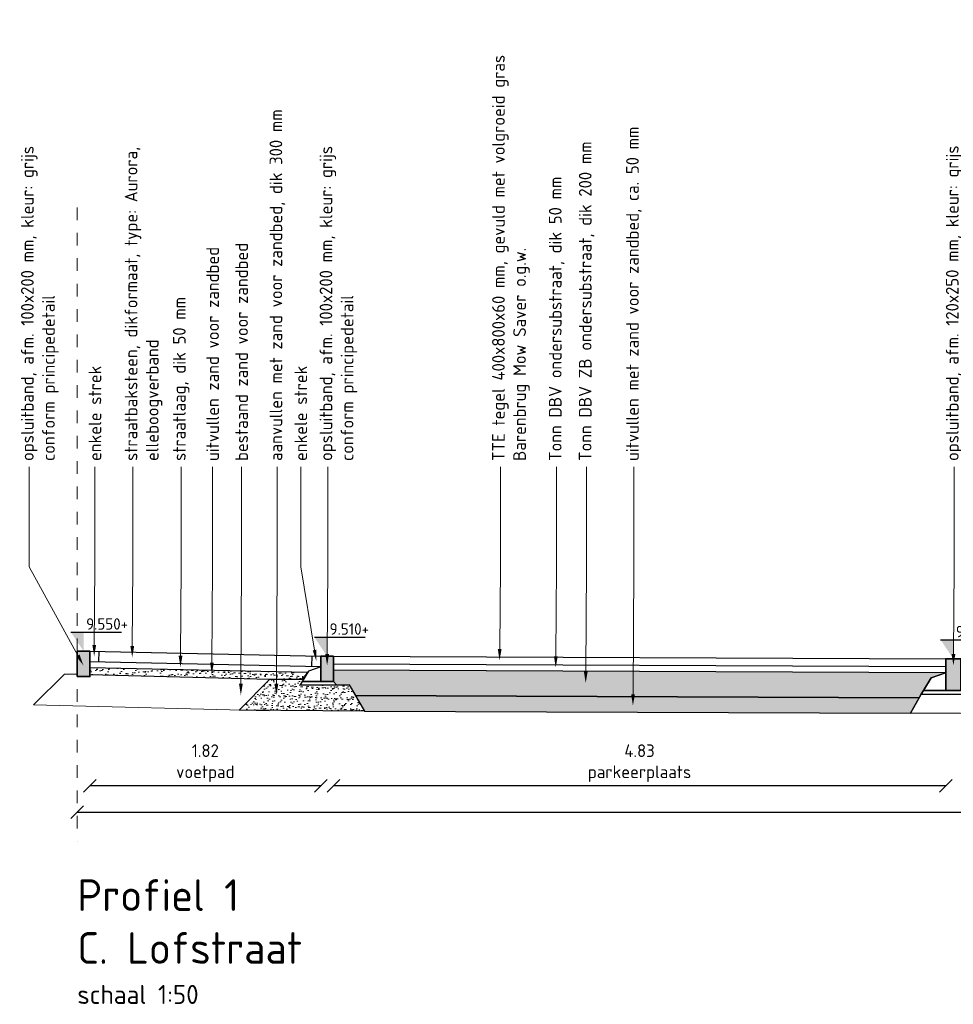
# Model space of a CAD drawing. Header units: metres. Extents: x 133 to 690, y 59 to 257.
# Tile 2 of 84: x 152.59 to 159.95, y 88.07 to 95.84. Entities that reach past the tile are written whole.
import ezdxf
from ezdxf import colors
from ezdxf.entities.mleader import LeaderData, LeaderLine
from ezdxf.math import Vec2, Vec3

# ---------------------------------------------------------------- set-up
doc = ezdxf.new("R2010")
doc.units = ezdxf.units.M
doc.header["$LTSCALE"] = 0.05
doc.linetypes.add('XX-AFBREEK', pattern=[7, 4, -1, 1, -1])
for name, color, linetype, lineweight in [('B-WE-VH-VERHARDING_FUNDERING-G', 253, 'Continuous', 18), ('N-WE-GR-BOMENZAND-AD-50', 11, 'Continuous', 18), ('N-WE-GW-GROND_ZAND-AD-20', 11, 'Continuous', 18), ('N-WE-GW-GROND_ZAND_FUNDERINGSZAND-G', 7, 'Continuous', 25), ('N-WE-GW-GROND_ZAND_FUNDERINGSZAND-GD', 7, 'Continuous', 25), ('N-WE-VH-KANTOPSLUITING-A', 253, 'Continuous', 35), ('N-WE-VH-KANTOPSLUITING-G', 3, 'Continuous', 35), ('N-WE-VH-VERHARDING_BETON_SCHRAAL-GD', 10, 'Continuous', 25), ('N-WE-VH-VERHARDING_FUNDERING-GD', 1, 'Continuous', 15), ('N-WE-VH-VERHARDING_STRAATBAKSTEEN-GD', 2, 'Continuous', 25), ('N-WE-VH-VERHARDING_TEGEL-GD', 2, 'Continuous', 25), ('X-XX-AL-AANPIJLING-T18', 10, 'Continuous', 15), ('X-XX-AL-AFBREEKLIJN-G', 7, 'XX-AFBREEK', 20), ('X-XX-AL-CONSTRUCTIELIJN-GD', 7, 'Continuous', 25), ('X-XX-AL-PEILMAAT-SD', 7, 'Continuous', 25), ('X-XX-AL-T18', 10, 'Continuous', 15)]:
    doc.layers.add(name, color=color, linetype=linetype, lineweight=lineweight)
doc.layers.add('TL00_HULPLAAG', color=211, linetype='Continuous', plot=False)
doc.layers.add('TM00_MAATVOERING', color=1, linetype='Continuous')
doc.styles.add('NLCS-ISO', font='NLCS-ISO.ttf')
doc.styles.add('NLCS-ISO-M50-T18', font='NLCS-ISO.ttf', dxfattribs={"height": 0.09})
doc.styles.add('NLCS-ISO-M50-T25', font='NLCS-ISO.ttf', dxfattribs={"height": 0.125})
doc.dimstyles.new('NLCS RODOR-DIM-050', dxfattribs={"dimscale": 0.05, "dimtxt": 2, "dimasz": 2, "dimexe": 1.25, "dimexo": 0.625, "dimtad": 1, "dimzin": 1, "dimdsep": 46, "dimtxsty": 'NLCS-ISO', "dimblk": 'OBLIQUE', "dimcen": 0, "dimse1": 1, "dimse2": 1, "dimclrd": 256, "dimclre": 1, "dimclrt": 256, "dimadec": 0, "dimazin": 0, "dimtfac": 1, "dimtmove": 2, "dimatfit": 3, "dimfxl": 1, "dimtolj": 1, "dimtzin": 0, "dimlwd": -1, "dimlwe": -1, "dimarcsym": 0})
pattern_1 = [(76.90881, (0, 0), (-0.03815741, 0.043462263), [0, -0.0456, 0, -0.051, 0, -0.04875]), (46.90881, (0, 0), (-0.01272733, 0.099120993), [0, -0.0246, 0, -0.0411, 0, -0.01575]), (6.90881, (-0.02851, -0.023426), (0.072075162, 0.059441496), [0, -0.015, 0, -0.054, 0, -0.0705]), (356.90881, (-0.02851, -0.023426), (0.052963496, 0.077596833), [0, -0.0075, 0, -0.0354, 0, -0.0405])]

# ---------------------------------------------------------------- blocks, each defined once
blk = doc.blocks.new('SAL-PEILMAAT_INFRACAD_H01-SOD')
blk.add_line((-2, 3), (6, 3))
blk.add_solid([(-2, 3), (0, 3), (0, 0)])
at = {"style": 'NLCS-ISO'}
blk.add_attdef('...', (0.4, 3.4), '', height=1.8, dxfattribs=at)
blk = doc.blocks.new('Opsluitband 12x25')
at = {"layer": 'N-WE-VH-KANTOPSLUITING-A'}
h = blk.add_hatch(color=253, dxfattribs=at)
h.dxf.hatch_style = 1
h.paths.add_polyline_path([(0, -0.25), (0, 0), (0.12, 0), (0.12, -0.25)])
at = {"layer": 'N-WE-VH-KANTOPSLUITING-G', "flags": 128}
blk.add_lwpolyline([(0, -0.25), (0, 0), (0.12, 0), (0.12, -0.25)], close=True, dxfattribs=at)
blk = doc.blocks.new('Opsluitband 10x20')
at = {"layer": 'N-WE-VH-KANTOPSLUITING-A'}
h = blk.add_hatch(color=253, dxfattribs=at)
h.dxf.hatch_style = 1
h.paths.add_polyline_path([(0, -0.2), (0, 0), (0.1, 0), (0.1, -0.2)])
at = {"layer": 'N-WE-VH-KANTOPSLUITING-G', "flags": 128}
blk.add_lwpolyline([(0, -0.2), (0, 0), (0.1, 0), (0.1, -0.2)], close=True, dxfattribs=at)
blk = doc.blocks.new('_Oblique')
at = {"color": 0, "linetype": 'ByBlock', "lineweight": -2}
blk.add_line((-0.5, -0.5), (0.5, 0.5), dxfattribs=at)
blk = doc.blocks.new('*D32')
at = {"layer": 'Defpoints', "color": 0, "transparency": 16777216}
for p in [(155.0611, 90.8171), (159.8911, 90.7971), (155.0611, 89.794)]:
    blk.add_point(p, dxfattribs=at)
at = {"layer": 'TM00_MAATVOERING', "transparency": 16777216}
blk.add_line((159.8911, 89.794), (155.0611, 89.794), dxfattribs=at)
at = {"layer": 'TM00_MAATVOERING', "transparency": 16777216, "xscale": 0.1, "yscale": 0.1, "zscale": 0.1, "rotation": 180}
blk.add_blockref('_Oblique', (155.0611, 89.794), dxfattribs=at)
at = {"layer": 'TM00_MAATVOERING', "transparency": 16777216, "xscale": 0.1, "yscale": 0.1, "zscale": 0.1}
blk.add_blockref('_Oblique', (159.8911, 89.794), dxfattribs=at)
at = {"layer": 'TM00_MAATVOERING', "transparency": 16777216, "insert": (157.4761, 89.9736), "char_height": 0.1, "attachment_point": 5, "style": 'NLCS-ISO'}
blk.add_mtext('\\A1;4.83\\Pparkeerplaats', dxfattribs=at)
blk = doc.blocks.new('*D34')
at = {"layer": 'Defpoints', "color": 0, "transparency": 16777216}
for p in [(153.1411, 90.8571), (154.9611, 90.8171), (153.1411, 89.794)]:
    blk.add_point(p, dxfattribs=at)
at = {"layer": 'TM00_MAATVOERING', "transparency": 16777216}
blk.add_line((154.9611, 89.794), (153.1411, 89.794), dxfattribs=at)
at = {"layer": 'TM00_MAATVOERING', "transparency": 16777216, "xscale": 0.1, "yscale": 0.1, "zscale": 0.1, "rotation": 180}
blk.add_blockref('_Oblique', (153.1411, 89.794), dxfattribs=at)
at = {"layer": 'TM00_MAATVOERING', "transparency": 16777216, "xscale": 0.1, "yscale": 0.1, "zscale": 0.1}
blk.add_blockref('_Oblique', (154.9611, 89.794), dxfattribs=at)
at = {"layer": 'TM00_MAATVOERING', "transparency": 16777216, "insert": (154.0511, 89.9736), "char_height": 0.1, "attachment_point": 5, "style": 'NLCS-ISO'}
blk.add_mtext('\\A1;1.82\\Pvoetpad', dxfattribs=at)
blk = doc.blocks.new('*D35')
at = {"layer": 'Defpoints', "color": 0, "transparency": 16777216}
for p in [(153.0411, 90.8571), (173.0811, 90.8571), (173.0811, 89.5874)]:
    blk.add_point(p, dxfattribs=at)
at = {"layer": 'TM00_MAATVOERING', "transparency": 16777216}
blk.add_line((153.0411, 89.5874), (173.0811, 89.5874), dxfattribs=at)
at = {"layer": 'TM00_MAATVOERING', "transparency": 16777216, "xscale": 0.1, "yscale": 0.1, "zscale": 0.1, "rotation": 180}
blk.add_blockref('_Oblique', (153.0411, 89.5874), dxfattribs=at)
at = {"layer": 'TM00_MAATVOERING', "transparency": 16777216, "xscale": 0.1, "yscale": 0.1, "zscale": 0.1}
blk.add_blockref('_Oblique', (173.0811, 89.5874), dxfattribs=at)
at = {"layer": 'TM00_MAATVOERING', "transparency": 16777216, "insert": (163.0611, 89.6687), "char_height": 0.1, "attachment_point": 5, "style": 'NLCS-ISO'}
blk.add_mtext('\\A1;20.04', dxfattribs=at)

msp = doc.modelspace()

# ---------------------------------------------------------------- hatches: boundary and pattern name
at = {"layer": 'N-WE-GR-BOMENZAND-AD-50', "ltscale": 0.1}
h = msp.add_hatch(dxfattribs=at)
h.set_pattern_fill('AGR-BOMENZAND', color=256, scale=0.03, pattern_type=2)
h.set_pattern_definition([(0, (0, 0), (0.015, 0.045), [0, -0.045]), (0, (0, 0), (0.09375, 0.09375), [0.046875, -0.140625]), (90, (0.02344, -0.02344), (-0.09375, 0.09375), [0.046875, -0.140625])])
h.paths.add_polyline_path([(159.7753, 90.6474), (159.8901, 90.6871), (155.0611, 90.7071), (155.0611, 90.6171), (155.0858, 90.5924), (155.1858, 90.5924), (155.2355, 90.5063), (159.6814, 90.4879), (159.6984, 90.5174), (159.7156, 90.5471)])
at = {"layer": 'N-WE-GW-GROND_ZAND-AD-20'}
h = msp.add_hatch(dxfattribs=at)
h.set_pattern_fill('AR-SAND', color=256, scale=0.03, angle=39.40881)
h.set_pattern_definition(pattern_1)
h.paths.add_polyline_path([(154.8579, 90.6893), (153.1411, 90.7271), (153.1411, 90.6721), (154.5611, 90.6371), (154.8261, 90.6361)])
h = msp.add_hatch(dxfattribs=at)
h.set_pattern_fill('AR-SAND', color=256, scale=0.03, angle=39.40881)
h.set_pattern_definition(pattern_1)
h.paths.add_polyline_path([(154.317, 90.393), (154.5611, 90.6371), (154.8261, 90.6361), (154.8005, 90.5924), (155.1858, 90.5924), (155.3059, 90.3843)])
h = msp.add_hatch(dxfattribs=at)
h.set_pattern_fill('AR-SAND', color=256, scale=0.03, angle=39.40881)
h.set_pattern_definition(pattern_1)
h.paths.add_polyline_path([(159.6814, 90.4879), (155.2355, 90.5063), (155.3059, 90.3843), (159.6125, 90.3685)])

# ---------------------------------------------------------------- linework, layer by layer
at = {"layer": 'B-WE-VH-VERHARDING_FUNDERING-G'}
for p, q in [((152.9411, 90.6771), (153.0411, 90.6746)), ((153.1411, 90.6721), (154.5611, 90.6371)), ((152.697, 90.433), (154.5549, 90.3871))]:
    msp.add_line(p, q, dxfattribs=at)
at = {"layer": 'B-WE-VH-VERHARDING_FUNDERING-G', "flags": 128}
for points in [[(152.9411, 90.6771), (152.697, 90.433)], [(154.5611, 90.6371), (154.317, 90.393)], [(154.5611, 90.6371), (154.8261, 90.6361)]]:
    msp.add_lwpolyline(points, dxfattribs=at)
msp.add_lwpolyline([(159.6125, 90.3685), (160.0082, 90.3671, 0.00983), (166.114, 90.3671), (166.5097, 90.3685)], format="xyb", dxfattribs=at)
at = {"layer": 'N-WE-GW-GROND_ZAND_FUNDERINGSZAND-G'}
msp.add_line((155.3059, 90.3843), (159.6125, 90.3685), dxfattribs=at)
at = {"layer": 'N-WE-GW-GROND_ZAND_FUNDERINGSZAND-G', "flags": 128}
msp.add_lwpolyline([(154.317, 90.393), (154.5611, 90.6371), (154.8261, 90.6361), (154.8005, 90.5924), (155.1858, 90.5924), (155.3059, 90.3843)], close=True, dxfattribs=at)
at = {"layer": 'N-WE-GW-GROND_ZAND_FUNDERINGSZAND-GD'}
for points in [[(154.9611, 90.6171), (154.9611, 90.734), (154.8646, 90.7007), (154.8148, 90.6171)], [(159.8911, 90.5471), (159.8911, 90.6874), (159.7753, 90.6474), (159.7156, 90.5471)]]:
    msp.add_lwpolyline(points, close=True, dxfattribs=at)
at = {"layer": 'N-WE-VH-VERHARDING_BETON_SCHRAAL-GD', "flags": 128}
for points in [[(155.0611, 90.6171), (154.8148, 90.6171), (154.8005, 90.5924), (155.0858, 90.5924)], [(160.0111, 90.5471), (159.7156, 90.5471), (159.6984, 90.5174), (160.0407, 90.5174)]]:
    msp.add_lwpolyline(points, close=True, dxfattribs=at)
at = {"layer": 'N-WE-VH-VERHARDING_FUNDERING-GD'}
for p, q in [((153.1411, 90.7271), (154.8579, 90.6893)), ((155.0606, 90.7071), (159.8901, 90.6871)), ((155.2355, 90.5063), (159.6814, 90.4879))]:
    msp.add_line(p, q, dxfattribs=at)
at = {"layer": 'N-WE-VH-VERHARDING_FUNDERING-GD', "flags": 128}
for points in [[(153.1411, 90.6721), (154.5611, 90.6371), (154.8261, 90.6361)], [(155.0858, 90.5924), (155.1858, 90.5924)], [(155.1858, 90.5924), (155.2355, 90.5063)], [(159.6984, 90.5174), (159.6814, 90.4879)]]:
    msp.add_lwpolyline(points, dxfattribs=at)
at = {"layer": 'N-WE-VH-VERHARDING_STRAATBAKSTEEN-GD'}
for p, q in [((153.1411, 90.8571), (154.9611, 90.8171)), ((153.1411, 90.777), (154.9611, 90.737))]:
    msp.add_line(p, q, dxfattribs=at)
at = {"layer": 'N-WE-VH-VERHARDING_STRAATBAKSTEEN-GD', "flags": 128}
for points in [[(153.2111, 90.8555), (153.2093, 90.7755)], [(154.8911, 90.8186), (154.8894, 90.7386)]]:
    msp.add_lwpolyline(points, dxfattribs=at)
at = {"layer": 'N-WE-VH-VERHARDING_TEGEL-GD'}
for p, q in [((155.0608, 90.7571), (159.8908, 90.7371)), ((155.0611, 90.8171), (159.8911, 90.7971))]:
    msp.add_line(p, q, dxfattribs=at)
at = {"layer": 'TL00_HULPLAAG', "flags": 128}
for points in [[(153.0411, 90.8571), (153.0411, 90.6571), (153.1411, 90.6571), (153.1411, 90.8571)], [(154.9611, 90.8171), (154.9611, 90.6171), (155.0611, 90.6171), (155.0611, 90.8171)], [(159.8911, 90.7971), (159.8911, 90.5471), (160.0111, 90.5471), (160.0111, 90.7971)], [(154.8579, 90.6893), (153.1411, 90.7271), (153.1411, 90.6721), (154.5611, 90.6371), (154.8261, 90.6361)], [(159.7753, 90.6474), (159.8901, 90.6871), (155.0611, 90.7071), (155.0611, 90.6171), (155.0858, 90.5924), (155.1858, 90.5924), (155.2355, 90.5063), (159.6814, 90.4879), (159.6984, 90.5174), (159.7156, 90.5471)], [(159.6814, 90.4879), (155.2355, 90.5063), (155.3059, 90.3843), (159.6125, 90.3685)]]:
    msp.add_lwpolyline(points, close=True, dxfattribs=at)
at = {"layer": 'X-XX-AL-AFBREEKLIJN-G', "ltscale": 0.5, "flags": 128}
msp.add_lwpolyline([(153.0411, 94.3571), (153.0411, 89.3571)], dxfattribs=at)
at = {"layer": 'X-XX-AL-CONSTRUCTIELIJN-GD', "flags": 128}
for points in [[(155.1858, 90.5924), (155.3059, 90.3843)], [(159.6984, 90.5174), (159.6125, 90.3685)]]:
    msp.add_lwpolyline(points, dxfattribs=at)

# ---------------------------------------------------------------- block references
at = {"layer": 'N-WE-VH-KANTOPSLUITING-A'}
for name, p in [('Opsluitband 10x20', (153.0411, 90.8571)), ('Opsluitband 10x20', (154.9611, 90.8171)), ('Opsluitband 12x25', (159.8911, 90.7971))]:
    msp.add_blockref(name, p, dxfattribs=at)
at = {"layer": 'X-XX-AL-PEILMAAT-SD', "xscale": 0.05, "yscale": 0.05, "zscale": 0.05}
for p, values in [((153.0911, 90.8571), {'...': '9.550+'}), ((155.0111, 90.8171), {'...': '9.510+'}), ((159.9511, 90.7971), {'...': '9.490+'})]:
    msp.add_blockref('SAL-PEILMAAT_INFRACAD_H01-SOD', p, dxfattribs=at).add_auto_attribs(values)

# ---------------------------------------------------------------- texts
at = {"layer": 'X-XX-AL-T18', "insert": (153.0411, 89.0571), "char_height": 0.25, "width": 5.841356, "attachment_point": 1, "style": 'NLCS-ISO-M50-T18'}
msp.add_mtext('{\\C4;Profiel 1\\PC. Lofstraat}\\P{\\H0.6x;\\C3;schaal 1:50}', dxfattribs=at)

# ---------------------------------------------------------------- dimensions: what is measured, and where the dimension line sits
at = {"layer": 'TM00_MAATVOERING'}
dim = msp.add_linear_dim(base=(173.0811, 89.5874), p1=(153.0411, 90.8571), p2=(173.0811, 90.8571), dimstyle='NLCS RODOR-DIM-050', dxfattribs=at)
dim.commit()
dim.dimension.update_dxf_attribs({"geometry": '*D35', "text_midpoint": (163.0611, 89.6687)})
for base, p1, p2, text, picture, middle in [((153.1411, 89.794), (154.9611, 90.8171), (153.1411, 90.8571), '<>\\Pvoetpad', '*D34', (154.0511, 89.9736)), ((155.0611, 89.794), (159.8911, 90.7971), (155.0611, 90.8171), '<>\\Pparkeerplaats', '*D32', (157.4761, 89.9736))]:
    dim = msp.add_linear_dim(base=base, p1=p1, p2=p2, text=text, dimstyle='NLCS RODOR-DIM-050', dxfattribs=at)
    dim.commit()
    dim.dimension.update_dxf_attribs({"geometry": picture, "text_midpoint": middle})

# ---------------------------------------------------------------- leaders
at = {"layer": 'X-XX-AL-AANPIJLING-T18'}
ml = msp.add_multileader_mtext('Standard', dxfattribs=at)
ml.set_content('{\\C2;opsluitband, afm. 100x200 mm, kleur: grijs \\Pconform principedetail}', color=256, style='NLCS-ISO-M50-T25')
ml.set_leader_properties(color=256, linetype='ByLayer', lineweight=-1)
ml.build(insert=Vec2(0, 0))
ml.multileader.update_dxf_attribs({"text_right_attachment_type": 5, "dogleg_length": 0.045, "arrow_head_size": 0.09})
ctx = ml.context
ctx.base_point, ctx.char_height, ctx.arrow_head_size, ctx.landing_gap_size, ctx.plane_origin, ctx.plane_x_axis, ctx.plane_y_axis = Vec3(152.6624, 92.3131), 0.1, 0.09, 0.045, Vec3(152.6624, 88.7402), Vec3(0, 1), Vec3(-1, 0)
ctx.right_attachment = 5
notes = []
notes.append((ctx, [(0, (1, 1, 0), (152.6624, 92.2231), (0, 1), 0.09, [(0, [(153.0894, 90.7445), (152.6624, 91.5237)], 0, [])])]))
ctx.mtext.insert, ctx.mtext.text_direction, ctx.mtext.rotation, ctx.mtext.width, ctx.mtext.flow_direction = Vec3(152.5974, 92.3581), Vec3(0, 1), 1.570796, 3.481888, 5
ml = msp.add_multileader_mtext('Standard', dxfattribs=at)
ml.set_content('{\\C2;opsluitband, afm. 100x200 mm, kleur: grijs \\Pconform principedetail}', color=256, style='NLCS-ISO-M50-T25')
ml.set_leader_properties(color=256, linetype='ByLayer', lineweight=-1)
ml.build(insert=Vec2(0, 0))
ml.multileader.update_dxf_attribs({"text_right_attachment_type": 5, "dogleg_length": 0.045, "arrow_head_size": 0.09})
ctx = ml.context
ctx.base_point, ctx.char_height, ctx.arrow_head_size, ctx.landing_gap_size, ctx.plane_origin, ctx.plane_x_axis, ctx.plane_y_axis = Vec3(155.0178, 92.3131), 0.1, 0.09, 0.045, Vec3(155.0178, 88.7402), Vec3(0, 1), Vec3(-1, 0)
ctx.right_attachment = 5
notes.append((ctx, [(0, (1, 1, 0), (155.0178, 92.2231), (0, 1), 0.09, [(0, [(155.0117, 90.7445), (155.0178, 91.5237)], 0, [])])]))
ctx.mtext.insert, ctx.mtext.text_direction, ctx.mtext.rotation, ctx.mtext.width, ctx.mtext.flow_direction = Vec3(154.9528, 92.3581), Vec3(0, 1), 1.570796, 3.481888, 5
ml = msp.add_multileader_mtext('Standard', dxfattribs=at)
ml.set_content('{\\C2;TTE tegel 400x800x60 mm, gevuld met volgroeid gras\\PBarenbrug Mow Saver o.g.w.}', color=256, style='NLCS-ISO-M50-T25')
ml.set_leader_properties(color=256, linetype='ByLayer', lineweight=-1)
ml.build(insert=Vec2(0, 0))
ml.multileader.update_dxf_attribs({"text_right_attachment_type": 5, "dogleg_length": 0.045, "arrow_head_size": 0.09})
ctx = ml.context
ctx.base_point, ctx.char_height, ctx.arrow_head_size, ctx.landing_gap_size, ctx.plane_origin, ctx.plane_x_axis, ctx.plane_y_axis = Vec3(156.3783, 92.3131), 0.1, 0.09, 0.045, Vec3(156.3783, 88.7402), Vec3(0, 1), Vec3(-1, 0)
ctx.right_attachment = 5
notes.append((ctx, [(0, (1, 1, 0), (156.3783, 92.2231), (0, 1), 0.09, [(0, [(156.3722, 90.7838), (156.3783, 91.5237)], 0, [])])]))
ctx.mtext.insert, ctx.mtext.text_direction, ctx.mtext.rotation, ctx.mtext.width, ctx.mtext.flow_direction = Vec3(156.3133, 92.3581), Vec3(0, 1), 1.570796, 3.481888, 5
ml = msp.add_multileader_mtext('Standard', dxfattribs=at)
ml.set_content('{\\C2;Tonn DBV ondersubstraat, dik 50 mm}', color=256, style='NLCS-ISO-M50-T25')
ml.set_leader_properties(color=256, linetype='ByLayer', lineweight=-1)
ml.build(insert=Vec2(0, 0))
ml.multileader.update_dxf_attribs({"text_right_attachment_type": 5, "dogleg_length": 0.045, "arrow_head_size": 0.09})
ctx = ml.context
ctx.base_point, ctx.char_height, ctx.arrow_head_size, ctx.landing_gap_size, ctx.plane_origin, ctx.plane_x_axis, ctx.plane_y_axis = Vec3(156.8213, 92.3131), 0.1, 0.09, 0.045, Vec3(156.8213, 88.7402), Vec3(0, 1), Vec3(-1, 0)
ctx.right_attachment = 5
notes.append((ctx, [(0, (1, 1, 0), (156.8213, 92.2231), (0, 1), 0.09, [(0, [(156.8152, 90.7274), (156.8213, 91.5237)], 0, [])])]))
ctx.mtext.insert, ctx.mtext.text_direction, ctx.mtext.rotation, ctx.mtext.width, ctx.mtext.flow_direction = Vec3(156.7613, 92.3581), Vec3(0, 1), 1.570796, 3.481888, 5
ml = msp.add_multileader_mtext('Standard', dxfattribs=at)
ml.set_content('{\\C2;Tonn DBV ZB ondersubstraat, dik 200 mm}', color=256, style='NLCS-ISO-M50-T25')
ml.set_leader_properties(color=256, linetype='ByLayer', lineweight=-1)
ml.build(insert=Vec2(0, 0))
ml.multileader.update_dxf_attribs({"text_right_attachment_type": 5, "dogleg_length": 0.045, "arrow_head_size": 0.09})
ctx = ml.context
ctx.base_point, ctx.char_height, ctx.arrow_head_size, ctx.landing_gap_size, ctx.plane_origin, ctx.plane_x_axis, ctx.plane_y_axis = Vec3(157.0576, 92.3131), 0.1, 0.09, 0.045, Vec3(157.0576, 88.7402), Vec3(0, 1), Vec3(-1, 0)
ctx.right_attachment = 5
notes.append((ctx, [(0, (1, 1, 0), (157.0576, 92.2231), (0, 1), 0.09, [(0, [(157.0515, 90.6057), (157.0576, 91.5237)], 0, [])])]))
ctx.mtext.insert, ctx.mtext.text_direction, ctx.mtext.rotation, ctx.mtext.width, ctx.mtext.flow_direction = Vec3(156.9976, 92.3581), Vec3(0, 1), 1.570796, 3.481888, 5
ml = msp.add_multileader_mtext('Standard', dxfattribs=at)
ml.set_content('{\\C2;uitvullen met zand voor zandbed, ca. 50 mm}', color=256, style='NLCS-ISO-M50-T25')
ml.set_leader_properties(color=256, linetype='ByLayer', lineweight=-1)
ml.build(insert=Vec2(0, 0))
ml.multileader.update_dxf_attribs({"text_right_attachment_type": 5, "dogleg_length": 0.045, "arrow_head_size": 0.09})
ctx = ml.context
ctx.base_point, ctx.char_height, ctx.arrow_head_size, ctx.landing_gap_size, ctx.plane_origin, ctx.plane_x_axis, ctx.plane_y_axis = Vec3(157.4303, 92.3131), 0.1, 0.09, 0.045, Vec3(157.4303, 88.7402), Vec3(0, 1), Vec3(-1, 0)
ctx.right_attachment = 5
notes.append((ctx, [(0, (1, 1, 0), (157.4303, 92.2231), (0, 1), 0.09, [(0, [(157.4242, 90.4273), (157.4303, 91.5237)], 0, [])])]))
ctx.mtext.insert, ctx.mtext.text_direction, ctx.mtext.rotation, ctx.mtext.width, ctx.mtext.flow_direction = Vec3(157.3703, 92.3581), Vec3(0, 1), 1.570796, 3.481888, 5
ml = msp.add_multileader_mtext('Standard', dxfattribs=at)
ml.set_content('{\\C2;opsluitband, afm. 120x250 mm, kleur: grijs \\Pconform principedetail}', color=256, style='NLCS-ISO-M50-T25')
ml.set_leader_properties(color=256, linetype='ByLayer', lineweight=-1)
ml.build(insert=Vec2(0, 0))
ml.multileader.update_dxf_attribs({"text_right_attachment_type": 5, "dogleg_length": 0.045, "arrow_head_size": 0.09})
ctx = ml.context
ctx.base_point, ctx.char_height, ctx.arrow_head_size, ctx.landing_gap_size, ctx.plane_origin, ctx.plane_x_axis, ctx.plane_y_axis = Vec3(159.9579, 92.3131), 0.1, 0.09, 0.045, Vec3(159.9579, 88.7402), Vec3(0, 1), Vec3(-1, 0)
ctx.right_attachment = 5
notes.append((ctx, [(0, (1, 1, 0), (159.9579, 92.2231), (0, 1), 0.09, [(0, [(159.9518, 90.7445), (159.9579, 91.5237)], 0, [])])]))
ctx.mtext.insert, ctx.mtext.text_direction, ctx.mtext.rotation, ctx.mtext.width, ctx.mtext.flow_direction = Vec3(159.8929, 92.3581), Vec3(0, 1), 1.570796, 3.481888, 5
ml = msp.add_multileader_mtext('Standard', dxfattribs=at)
ml.set_content('{\\C2;enkele strek}', color=256, style='NLCS-ISO-M50-T25')
ml.set_leader_properties(color=256, linetype='ByLayer', lineweight=-1)
ml.build(insert=Vec2(0, 0))
ml.multileader.update_dxf_attribs({"text_right_attachment_type": 5, "dogleg_length": 0.045, "arrow_head_size": 0.09})
ctx = ml.context
ctx.base_point, ctx.char_height, ctx.arrow_head_size, ctx.landing_gap_size, ctx.plane_origin, ctx.plane_x_axis, ctx.plane_y_axis = Vec3(153.1804, 92.3131), 0.1, 0.09, 0.045, Vec3(153.1804, 88.7402), Vec3(0, 1), Vec3(-1, 0)
ctx.right_attachment = 5
notes.append((ctx, [(0, (1, 1, 0), (153.1804, 92.2231), (0, 1), 0.09, [(0, [(153.1743, 90.8167), (153.1804, 91.5237)], 0, [])])]))
ctx.mtext.insert, ctx.mtext.text_direction, ctx.mtext.rotation, ctx.mtext.width, ctx.mtext.flow_direction = Vec3(153.1304, 92.3581), Vec3(0, 1), 1.570796, 3.010839, 5
ml = msp.add_multileader_mtext('Standard', dxfattribs=at)
ml.set_content('{\\C2;straatbaksteen, dikformaat, type: Aurora, elleboogverband}', color=256, style='NLCS-ISO-M50-T25')
ml.set_leader_properties(color=256, linetype='ByLayer', lineweight=-1)
ml.build(insert=Vec2(0, 0))
ml.multileader.update_dxf_attribs({"text_right_attachment_type": 5, "dogleg_length": 0.045, "arrow_head_size": 0.09})
ctx = ml.context
ctx.base_point, ctx.char_height, ctx.arrow_head_size, ctx.landing_gap_size, ctx.plane_origin, ctx.plane_x_axis, ctx.plane_y_axis = Vec3(153.4805, 92.3131), 0.1, 0.09, 0.045, Vec3(153.4805, 88.7402), Vec3(0, 1), Vec3(-1, 0)
ctx.right_attachment = 5
notes.append((ctx, [(0, (1, 1, 0), (153.4805, 92.2231), (0, 1), 0.09, [(0, [(153.4744, 90.8079), (153.4805, 91.5237)], 0, [])])]))
ctx.mtext.insert, ctx.mtext.text_direction, ctx.mtext.rotation, ctx.mtext.width, ctx.mtext.flow_direction = Vec3(153.4155, 92.3581), Vec3(0, 1), 1.570796, 3.010839, 5
ml = msp.add_multileader_mtext('Standard', dxfattribs=at)
ml.set_content('{\\C2;straatlaag, dik 50 mm}', color=256, style='NLCS-ISO-M50-T25')
ml.set_leader_properties(color=256, linetype='ByLayer', lineweight=-1)
ml.build(insert=Vec2(0, 0))
ml.multileader.update_dxf_attribs({"text_right_attachment_type": 5, "dogleg_length": 0.045, "arrow_head_size": 0.09})
ctx = ml.context
ctx.base_point, ctx.char_height, ctx.arrow_head_size, ctx.landing_gap_size, ctx.plane_origin, ctx.plane_x_axis, ctx.plane_y_axis = Vec3(153.8611, 92.3131), 0.1, 0.09, 0.045, Vec3(153.8611, 88.7402), Vec3(0, 1), Vec3(-1, 0)
ctx.right_attachment = 5
notes.append((ctx, [(0, (1, 1, 0), (153.8611, 92.2231), (0, 1), 0.09, [(0, [(153.855, 90.7308), (153.8611, 91.5237)], 0, [])])]))
ctx.mtext.insert, ctx.mtext.text_direction, ctx.mtext.rotation, ctx.mtext.width, ctx.mtext.flow_direction = Vec3(153.7961, 92.3581), Vec3(0, 1), 1.570796, 3.010839, 5
ml = msp.add_multileader_mtext('Standard', dxfattribs=at)
ml.set_content('{\\C2;uitvullen zand voor zandbed}', color=256, style='NLCS-ISO-M50-T25')
ml.set_leader_properties(color=256, linetype='ByLayer', lineweight=-1)
ml.build(insert=Vec2(0, 0))
ml.multileader.update_dxf_attribs({"text_right_attachment_type": 5, "dogleg_length": 0.045, "arrow_head_size": 0.09})
ctx = ml.context
ctx.base_point, ctx.char_height, ctx.arrow_head_size, ctx.landing_gap_size, ctx.plane_origin, ctx.plane_x_axis, ctx.plane_y_axis = Vec3(154.1089, 92.3131), 0.1, 0.09, 0.045, Vec3(154.1089, 88.7402), Vec3(0, 1), Vec3(-1, 0)
ctx.right_attachment = 5
notes.append((ctx, [(0, (1, 1, 0), (154.1089, 92.2231), (0, 1), 0.09, [(0, [(154.1028, 90.6764), (154.1089, 91.5237)], 0, [])])]))
ctx.mtext.insert, ctx.mtext.text_direction, ctx.mtext.rotation, ctx.mtext.width, ctx.mtext.flow_direction = Vec3(154.0588, 92.3581), Vec3(0, 1), 1.570796, 3.010839, 5
ml = msp.add_multileader_mtext('Standard', dxfattribs=at)
ml.set_content('{\\C2;bestaand zand voor zandbed}', color=256, style='NLCS-ISO-M50-T25')
ml.set_leader_properties(color=256, linetype='ByLayer', lineweight=-1)
ml.build(insert=Vec2(0, 0))
ml.multileader.update_dxf_attribs({"text_right_attachment_type": 5, "dogleg_length": 0.045, "arrow_head_size": 0.09})
ctx = ml.context
ctx.base_point, ctx.char_height, ctx.arrow_head_size, ctx.landing_gap_size, ctx.plane_origin, ctx.plane_x_axis, ctx.plane_y_axis = Vec3(154.3374, 92.3131), 0.1, 0.09, 0.045, Vec3(154.3374, 88.7402), Vec3(0, 1), Vec3(-1, 0)
ctx.right_attachment = 5
notes.append((ctx, [(0, (1, 1, 0), (154.3374, 92.2231), (0, 1), 0.09, [(0, [(154.3313, 90.5099), (154.3374, 91.5237)], 0, [])])]))
ctx.mtext.insert, ctx.mtext.text_direction, ctx.mtext.rotation, ctx.mtext.width, ctx.mtext.flow_direction = Vec3(154.2874, 92.3581), Vec3(0, 1), 1.570796, 3.010839, 5
ml = msp.add_multileader_mtext('Standard', dxfattribs=at)
ml.set_content('{\\C2;aanvullen met zand voor zandbed, dik 300 mm}', color=256, style='NLCS-ISO-M50-T25')
ml.set_leader_properties(color=256, linetype='ByLayer', lineweight=-1)
ml.build(insert=Vec2(0, 0))
ml.multileader.update_dxf_attribs({"text_right_attachment_type": 5, "dogleg_length": 0.045, "arrow_head_size": 0.09})
ctx = ml.context
ctx.base_point, ctx.char_height, ctx.arrow_head_size, ctx.landing_gap_size, ctx.plane_origin, ctx.plane_x_axis, ctx.plane_y_axis = Vec3(154.6178, 92.3131), 0.1, 0.09, 0.045, Vec3(154.6178, 88.7402), Vec3(0, 1), Vec3(-1, 0)
ctx.right_attachment = 5
notes.append((ctx, [(0, (1, 1, 0), (154.6178, 92.2231), (0, 1), 0.09, [(0, [(154.6117, 90.5099), (154.6178, 91.5237)], 0, [])])]))
ctx.mtext.insert, ctx.mtext.text_direction, ctx.mtext.rotation, ctx.mtext.width, ctx.mtext.flow_direction = Vec3(154.5578, 92.3581), Vec3(0, 1), 1.570796, 3.010839, 5
ml = msp.add_multileader_mtext('Standard', dxfattribs=at)
ml.set_content('{\\C2;enkele strek}', color=256, style='NLCS-ISO-M50-T25')
ml.set_leader_properties(color=256, linetype='ByLayer', lineweight=-1)
ml.build(insert=Vec2(0, 0))
ml.multileader.update_dxf_attribs({"text_right_attachment_type": 5, "dogleg_length": 0.045, "arrow_head_size": 0.09})
ctx = ml.context
ctx.base_point, ctx.char_height, ctx.arrow_head_size, ctx.landing_gap_size, ctx.plane_origin, ctx.plane_x_axis, ctx.plane_y_axis = Vec3(154.804, 92.3131), 0.1, 0.09, 0.045, Vec3(154.804, 88.7402), Vec3(0, 1), Vec3(-1, 0)
ctx.right_attachment = 5
notes.append((ctx, [(0, (1, 1, 0), (154.804, 92.2231), (0, 1), 0.09, [(0, [(154.9275, 90.7777), (154.804, 91.5237)], 0, [])])]))
ctx.mtext.insert, ctx.mtext.text_direction, ctx.mtext.rotation, ctx.mtext.width, ctx.mtext.flow_direction = Vec3(154.754, 92.3581), Vec3(0, 1), 1.570796, 3.010839, 5
for ctx, leaders in notes:
    for number, flags, end, landing, length, lines in leaders:
        leader = LeaderData()
        leader.index, (leader.has_last_leader_line, leader.has_dogleg_vector, leader.attachment_direction) = number, flags
        leader.last_leader_point, leader.dogleg_vector, leader.dogleg_length = Vec3(end), Vec3(landing), length
        for number, points, colour, breaks in lines:
            line = LeaderLine()
            line.index, line.vertices, line.color, line.breaks = number, Vec3.list(points), colors.encode_raw_color(colour), breaks
            leader.lines.append(line)
        ctx.leaders.append(leader)

doc.saveas('drawing.dxf')
